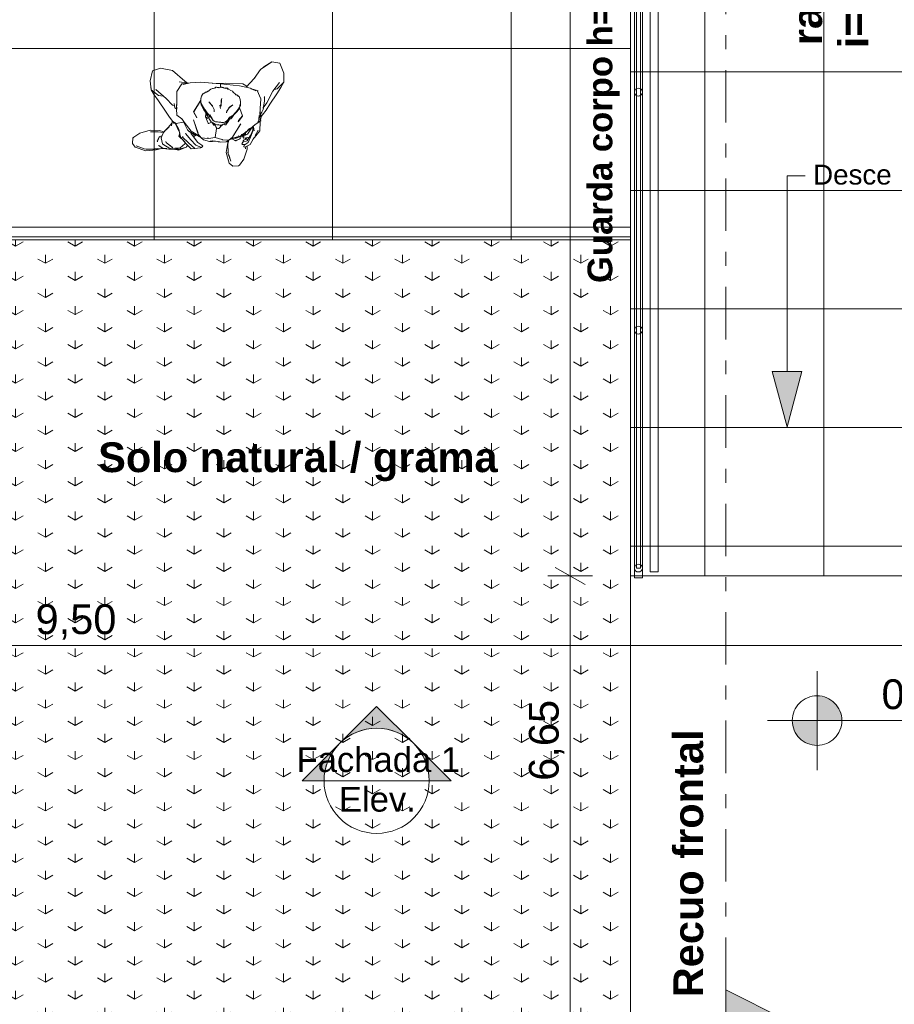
# Model space of a CAD drawing. Header units: millimetres. Extents: x -589 to 841, y -447 to 987.
# Tile 4 of 25: x 327 to 416, y 33 to 133. Entities that reach past the tile are written whole.
import ezdxf
from ezdxf.xclip import XClip

# ---------------------------------------------------------------- set-up
doc = ezdxf.new("R2010")
doc.units = ezdxf.units.MM
doc.header["$MEASUREMENT"] = 0
doc.header["$XCLIPFRAME"] = 0
doc.linetypes.add('Linha Tracejada 2_1', pattern=[3, 2, -1])
doc.linetypes.add('Tracejado Duplo', pattern=[10.936111, 5.291667, -2.116667, 1.411111, -2.116667])
for name, color, linetype in [('Anotação - Geral.2D', 7, 'Continuous'), ('Cobertura.ARQ', 7, 'Continuous'), ('Cotas - Geral.2D', 7, 'Continuous'), ('Interior - Mobiliário .ARQ', 7, 'Continuous'), ('Laje.ARQ', 7, 'Continuous'), ('Marcador - Cortes e Elevações.2D', 7, 'Continuous'), ('Zonas.ARQ', 7, 'Continuous')]:
    doc.layers.add(name, color=color, linetype=linetype)
doc.styles.add('GENERATED_STYLE_1', font='txt')
doc.styles.add('GENERATED_STYLE_2', font='txt')

# ---------------------------------------------------------------- blocks, each defined once
blk = doc.blocks.new('Desenho_1_1', base_point=(-612.98, 435.633))
at = {"layer": 'Anotação - Geral.2D', "linetype": 'Continuous', "lineweight": 0}
blk.add_hatch(color=7, dxfattribs=at).paths.add_polyline_path([(404.868, 91.483), (406.368, 97.081), (403.368, 97.081)])
at = {"layer": 'Cobertura.ARQ', "linetype": 'Continuous', "lineweight": 0}
h = blk.add_hatch(dxfattribs=at)
h.set_pattern_fill('Grelha_60x60_0001', style=0, pattern_type=2)
h.set_pattern_definition([(0, (408.573, 79.458), (0, 11.9586), []), (90, (408.573, 79.458), (-12, 0), [])])
h.paths.add_polyline_path([(389.073, 76.458), (428.073, 76.458), (428.073, 196.458), (389.073, 196.458)])
h = blk.add_hatch(dxfattribs=at)
h.set_pattern_fill('Relva_0001', color=83, style=0, pattern_type=2)
h.set_pattern_definition([(90, (333.061, 23.4066), (-6, 0), [0.86304, -2.5891]), (90, (336.061, 25.1327), (-6, 0), [0.86304, -2.5891]), (29.914, (333.061, 23.4066), (-3, 5.17822), [0.86528, -2.59584]), (29.914, (333.061, 26.859), (-3, 5.17822), [0.86528, -2.59584]), (150.086, (333.061, 23.4066), (3, 5.17822), [0.86528, -2.59584]), (150.086, (333.061, 26.859), (3, 5.17822), [0.86528, -2.59584])])
h.paths.add_polyline_path([(277.05, 110.363), (277.05, 37.385), (284.933, 37.385), (284.933, 24.391), (389.073, 24.391), (389.073, 110.363)])
at = {"layer": 'Cotas - Geral.2D', "linetype": 'Continuous', "lineweight": 0}
for points in [[(407.889, 61.871), (410.389, 61.871), (410.199, 62.828), (409.657, 63.639), (408.846, 64.181), (407.889, 64.371)], [(407.889, 61.871), (405.389, 61.871), (405.579, 60.914), (406.121, 60.103), (406.932, 59.561), (407.889, 59.371)]]:
    blk.add_hatch(color=7, dxfattribs=at).paths.add_polyline_path(points)
at = {"layer": 'Laje.ARQ', "linetype": 'Continuous', "lineweight": 0}
h = blk.add_hatch(dxfattribs=at)
h.set_pattern_fill('Grelha_90x90_0001', color=83, style=0, pattern_type=2)
h.set_pattern_definition([(0, (-612.98, 435.633), (0, 18), []), (90, (-612.98, 435.633), (-18, 0), [])])
h.paths.add_polyline_path([(277.05, 363.877), (277.05, 110.363), (297.05, 110.363), (366.05, 110.363), (389.073, 110.363), (389.073, 219.363), (389.073, 270.363), (389.073, 339.363), (389.073, 363.877)])
h.paths.add_polyline_path([(297.05, 339.363), (366.05, 339.363), (366.05, 270.363), (297.05, 270.363)], flags=0)
h.paths.add_polyline_path([(366.05, 147.363), (297.05, 147.363), (297.05, 219.363), (366.05, 219.363)], flags=0)
at = {"layer": 'Marcador - Cortes e Elevações.2D', "linetype": 'Continuous', "lineweight": 0}
for points in [[(359.721, 59.55, -0.414214), (367.221, 59.55), (363.471, 63.3)], [(355.971, 55.8), (358.167, 55.8, -0.198912), (359.721, 59.55)], [(370.971, 55.8), (367.221, 59.55, -0.198912), (368.774, 55.8)], [(398.701, 28.704), (404.701, 31.704), (398.701, 34.704)]]:
    blk.add_hatch(color=7, dxfattribs=at).paths.add_polyline_path(points)
at = {"layer": 'Anotação - Geral.2D', "color": 8, "linetype": 'Continuous', "lineweight": 0}
for p, q in [((404.868, 97.081), (404.868, 116.819)), ((404.868, 116.819), (406.692, 116.819))]:
    blk.add_line(p, q, dxfattribs=at)
at = {"layer": 'Anotação - Geral.2D', "color": 7, "linetype": 'Continuous', "lineweight": 0}
for p, q in [((404.868, 91.483), (403.368, 97.081)), ((403.368, 97.081), (406.368, 97.081)), ((404.868, 91.483), (406.368, 97.081))]:
    blk.add_line(p, q, dxfattribs=at)
at = {"layer": 'Cobertura.ARQ', "color": 7, "linetype": 'Continuous', "lineweight": 0, "flags": 128}
for points in [[(389.073, 76.458), (389.073, 196.458)], [(277.05, 110.662), (389.073, 110.662)], [(277.05, 110.363), (389.073, 110.363)], [(389.073, 110.363), (389.073, 110.662)], [(389.073, 110.363), (389.073, 24.391)], [(428.073, 76.458), (389.073, 76.458)]]:
    blk.add_lwpolyline(points, dxfattribs=at)
at = {"layer": 'Cotas - Geral.2D', "color": 7, "linetype": 'Continuous', "lineweight": 0}
for p, q in [((382.986, 76.458), (382.986, 196.458)), ((382.986, 76.458), (382.986, 77.925)), ((381.486, 77.324), (384.486, 75.592)), ((384.486, 75.592), (381.486, 77.324)), ((385.236, 76.458), (380.736, 76.458)), ((385.236, 76.458), (380.736, 76.458)), ((382.986, 74.991), (382.986, 76.458)), ((382.986, 24.391), (382.986, 76.458)), ((238.05, 69.438), (428.073, 69.438)), ((407.889, 56.871), (407.889, 66.871)), ((402.889, 61.871), (422.371, 61.871))]:
    blk.add_line(p, q, dxfattribs=at)
blk.add_circle((407.889, 61.871), 2.5, dxfattribs=at)
at = {"layer": 'Interior - Mobiliário .ARQ', "color": 7, "linetype": 'Continuous', "lineweight": 0}
for p, q in [((351.745, 127.54), (352.889, 128.32)), ((352.08, 127.789), (352.889, 128.32)), ((352.755, 128.194), (352.889, 128.32)), ((352.889, 128.32), (353.722, 128.17)), ((353.722, 128.17), (354.127, 127.177)), ((340.616, 126.379), (340.87, 127.407)), ((340.87, 127.407), (341.673, 127.671)), ((341.673, 127.671), (342.881, 127.437)), ((342.881, 127.437), (344.131, 126.375)), ((351.106, 126.633), (351.745, 127.54)), ((352.005, 127.7), (352.08, 127.789)), ((352.068, 127.744), (352.08, 127.789)), ((352.072, 127.743), (352.08, 127.789)), ((354.109, 126.244), (354.127, 127.177)), ((340.616, 126.379), (340.728, 125.489)), ((343.558, 126.28), (344.311, 126.203)), ((343.558, 126.28), (343.786, 126.248)), ((343.751, 126.068), (344.36, 126.131)), ((343.808, 126.084), (344.41, 126.145)), ((343.946, 126.033), (344.533, 126.17)), ((343.946, 126.033), (344.487, 126.15)), ((344.131, 126.375), (344.38, 126.166)), ((344.311, 126.203), (344.341, 126.157)), ((344.311, 126.203), (344.38, 126.166)), ((344.311, 126.203), (344.404, 126.142)), ((344.41, 126.145), (344.487, 126.15)), ((344.533, 126.17), (344.651, 126.2)), ((344.651, 126.2), (345.752, 126.248)), ((345.752, 126.248), (347.693, 126.093)), ((346.898, 126.139), (348.179, 126.168)), ((348.179, 126.168), (348.192, 126.163)), ((348.192, 126.163), (348.205, 126.168)), ((348.205, 126.168), (349.978, 126.084)), ((350.324, 125.742), (351.106, 126.633)), ((351.106, 126.633), (351.256, 126.811)), ((351.106, 126.633), (351.15, 126.675)), ((352.99, 125.359), (353.682, 126.225)), ((353.427, 125.591), (354.109, 126.244)), ((353.639, 126.181), (353.682, 126.225)), ((353.799, 125.712), (354.109, 126.244)), ((354.1, 126.29), (354.109, 126.244)), ((340.728, 125.489), (340.745, 125.671)), ((340.728, 125.489), (341.456, 124.924)), ((340.728, 125.489), (341.045, 124.977)), ((341.21, 125.509), (341.255, 125.476)), ((341.21, 125.509), (342.24, 124.609)), ((343.327, 125.301), (343.808, 126.084)), ((343.327, 125.301), (343.333, 124.164)), ((343.751, 126.068), (343.808, 126.084)), ((345.816, 124.835), (345.966, 125.12)), ((345.966, 125.12), (346.037, 125.164)), ((346.037, 125.164), (346.103, 125.164)), ((346.103, 125.164), (346.226, 125.246)), ((346.226, 125.246), (346.296, 125.238)), ((346.296, 125.238), (346.434, 125.339)), ((346.387, 125.287), (346.549, 125.388)), ((346.387, 125.287), (346.568, 125.381)), ((346.434, 125.339), (346.568, 125.389)), ((346.549, 125.388), (346.656, 125.48)), ((346.656, 125.48), (346.718, 125.531)), ((346.718, 125.531), (346.765, 125.552)), ((346.765, 125.552), (346.926, 125.606)), ((346.926, 125.606), (346.995, 125.627)), ((346.978, 125.62), (347.164, 125.682)), ((346.978, 125.62), (347.134, 125.667)), ((346.995, 125.627), (347.134, 125.667)), ((347.164, 125.682), (347.237, 125.701)), ((347.188, 125.686), (347.218, 125.709)), ((347.188, 125.686), (347.237, 125.701)), ((347.218, 125.709), (347.268, 125.762)), ((347.268, 125.762), (347.335, 125.759)), ((347.335, 125.759), (347.403, 125.736)), ((347.403, 125.736), (347.497, 125.728)), ((347.497, 125.728), (347.543, 125.719)), ((347.543, 125.719), (347.594, 125.702)), ((347.594, 125.702), (347.679, 125.735)), ((347.679, 125.735), (347.75, 125.74)), ((347.693, 126.093), (347.705, 126.088)), ((347.705, 126.088), (347.717, 126.09)), ((347.717, 126.09), (347.73, 125.88)), ((347.717, 126.09), (349.652, 125.896)), ((347.726, 125.794), (347.73, 125.88)), ((347.75, 125.74), (347.83, 125.742)), ((347.83, 125.742), (347.857, 125.738)), ((347.857, 125.738), (347.884, 125.737)), ((347.884, 125.737), (347.963, 125.722)), ((347.963, 125.722), (348.002, 125.707)), ((348.002, 125.707), (348.08, 125.661)), ((348.08, 125.661), (348.134, 125.669)), ((348.134, 125.669), (348.18, 125.67)), ((348.18, 125.67), (348.274, 125.662)), ((348.235, 125.625), (348.373, 125.672)), ((348.235, 125.625), (348.279, 125.635)), ((348.274, 125.662), (348.413, 125.665)), ((348.369, 125.655), (348.413, 125.665)), ((348.373, 125.672), (348.413, 125.665)), ((348.413, 125.665), (348.456, 125.605)), ((348.432, 125.619), (348.512, 125.532)), ((348.432, 125.619), (348.459, 125.598)), ((348.432, 125.619), (348.482, 125.577)), ((348.432, 125.619), (348.491, 125.558)), ((348.456, 125.605), (348.482, 125.577)), ((348.459, 125.598), (348.527, 125.567)), ((348.491, 125.558), (348.512, 125.532)), ((348.527, 125.567), (348.778, 125.432)), ((348.778, 125.432), (348.941, 125.343)), ((348.941, 125.343), (349.008, 125.264)), ((349.008, 125.264), (349.082, 125.174)), ((349.082, 125.174), (349.168, 125.108)), ((349.652, 125.896), (350.744, 125.65)), ((349.978, 126.084), (350.387, 125.845)), ((350.744, 125.65), (350.884, 125.58)), ((350.776, 125.604), (350.812, 125.591)), ((350.776, 125.604), (351.293, 125.372)), ((350.805, 125.556), (350.856, 125.588)), ((350.811, 125.579), (350.855, 125.595)), ((350.812, 125.591), (350.855, 125.595)), ((350.855, 125.595), (350.86, 125.551)), ((350.856, 125.588), (351.42, 125.426)), ((350.856, 125.588), (351.517, 125.388)), ((350.977, 125.533), (351.293, 125.372)), ((351.42, 125.426), (351.797, 124.575)), ((351.42, 125.426), (351.517, 125.388)), ((352.381, 124.161), (352.99, 125.359)), ((353.155, 125.522), (353.427, 125.591)), ((353.389, 125.086), (353.799, 125.712)), ((341.045, 124.977), (341.472, 124.364)), ((341.456, 124.924), (341.939, 124.848)), ((341.472, 124.364), (342.182, 123.332)), ((342.24, 124.609), (342.875, 123.949)), ((343.303, 123.558), (343.333, 124.164)), ((345.013, 123.264), (345.69, 124.341)), ((345.013, 123.264), (345.674, 124.338)), ((345.02, 123.258), (345.698, 124.381)), ((345.02, 123.258), (345.677, 124.336)), ((345.708, 124.387), (345.735, 124.586)), ((345.708, 124.387), (345.765, 123.973)), ((345.735, 124.586), (345.772, 124.672)), ((345.742, 124.23), (345.746, 124.62)), ((345.742, 124.23), (345.91, 123.86)), ((345.746, 124.62), (345.814, 124.848)), ((345.814, 124.848), (345.909, 124.999)), ((345.816, 124.835), (345.909, 124.999)), ((346.54, 124.291), (346.913, 123.87)), ((346.54, 124.291), (346.934, 123.825)), ((347.748, 123.808), (347.821, 124.316)), ((347.748, 123.808), (347.795, 124.299)), ((347.78, 124.319), (347.795, 124.443)), ((347.78, 124.319), (347.787, 123.857)), ((347.787, 123.857), (347.798, 124.299)), ((347.795, 124.443), (347.852, 124.622)), ((347.795, 124.299), (347.804, 124.405)), ((347.798, 124.299), (347.806, 124.405)), ((347.804, 124.405), (347.812, 124.582)), ((347.806, 124.405), (347.852, 124.622)), ((347.812, 124.582), (347.827, 124.44)), ((347.821, 124.316), (347.827, 124.44)), ((349.168, 125.108), (349.285, 124.985)), ((349.285, 124.985), (349.355, 124.982)), ((349.355, 124.982), (349.417, 124.932)), ((349.417, 124.932), (349.528, 124.821)), ((349.458, 124.88), (349.521, 124.87)), ((349.458, 124.88), (349.528, 124.821)), ((349.521, 124.87), (349.593, 124.813)), ((349.593, 124.813), (349.718, 124.505)), ((349.703, 123.958), (349.727, 124.141)), ((349.705, 124.006), (349.726, 124.141)), ((349.718, 124.505), (349.756, 124.281)), ((349.726, 123.893), (349.756, 124.281)), ((349.737, 124.127), (349.743, 124.046)), ((351.727, 123.616), (351.797, 124.575)), ((352.019, 123.497), (352.164, 124.391)), ((352.12, 123.794), (352.381, 124.161)), ((352.143, 124.751), (352.148, 124.796)), ((352.148, 124.796), (352.164, 124.391)), ((352.699, 124.037), (353.389, 125.086)), ((342.182, 123.332), (342.57, 122.738)), ((342.875, 123.949), (343.055, 123.865)), ((343.036, 124.12), (343.112, 123.675)), ((343.112, 123.675), (343.306, 123.537)), ((343.298, 124.005), (343.303, 123.558)), ((343.298, 124.005), (343.316, 123.541)), ((343.303, 123.558), (343.316, 123.541)), ((343.303, 123.558), (343.315, 122.943)), ((345, 123.312), (345.013, 123.264)), ((345, 123.312), (345.312, 122.762)), ((345.013, 123.264), (345.321, 122.646)), ((345.765, 123.973), (345.894, 123.791)), ((345.765, 123.973), (345.94, 123.686)), ((345.765, 123.973), (345.801, 123.892)), ((345.801, 123.892), (346.042, 123.466)), ((345.91, 123.86), (346.118, 123.524)), ((345.94, 123.686), (346.152, 123.424)), ((346.042, 123.466), (346.206, 123.234)), ((346.053, 123.562), (346.085, 123.514)), ((346.054, 123.563), (346.152, 123.424)), ((346.118, 123.524), (346.409, 123.088)), ((346.148, 123.419), (346.179, 123.371)), ((346.168, 123.458), (346.436, 123.067)), ((346.168, 123.458), (346.203, 123.412)), ((346.179, 123.371), (346.293, 123.204)), ((346.206, 123.234), (346.293, 123.101)), ((346.237, 123.161), (346.245, 123.085)), ((346.259, 123.274), (346.284, 123.234)), ((346.293, 123.204), (346.395, 123.056)), ((346.337, 123.148), (346.395, 123.056)), ((346.934, 123.825), (347.086, 123.492)), ((347.086, 123.492), (347.088, 123.263)), ((347.088, 123.263), (347.096, 123.479)), ((347.661, 123.949), (347.706, 123.754)), ((347.661, 123.949), (347.704, 123.76)), ((347.704, 123.76), (347.722, 123.605)), ((347.706, 123.754), (347.722, 123.605)), ((348.342, 123.157), (348.367, 123.415)), ((348.342, 123.157), (348.382, 123.383)), ((348.382, 123.383), (348.586, 123.685)), ((348.555, 123.688), (348.978, 123.974)), ((348.586, 123.685), (348.978, 123.974)), ((348.921, 122.857), (349.23, 123.2)), ((348.957, 122.873), (349.298, 123.255)), ((349.048, 122.971), (349.226, 123.164)), ((349.116, 122.988), (349.304, 123.19)), ((349.182, 123.117), (349.458, 123.389)), ((349.182, 123.117), (349.226, 123.164)), ((349.188, 123.16), (349.23, 123.2)), ((349.298, 123.255), (349.53, 123.554)), ((349.304, 123.19), (349.462, 123.429)), ((349.357, 123.282), (349.594, 123.572)), ((349.357, 123.282), (349.458, 123.427)), ((349.361, 123.327), (349.65, 123.644)), ((349.458, 123.389), (349.65, 123.644)), ((349.53, 123.554), (349.726, 123.893)), ((349.594, 123.572), (349.65, 123.644)), ((349.65, 123.644), (349.743, 124.046)), ((349.65, 123.644), (349.684, 123.87)), ((349.65, 123.644), (349.678, 123.776)), ((349.656, 123.827), (349.662, 123.872)), ((349.656, 123.827), (349.663, 123.868)), ((349.661, 123.592), (349.944, 122.867)), ((349.674, 123.587), (349.944, 122.867)), ((349.678, 123.776), (349.69, 123.867)), ((351.704, 123.004), (351.727, 123.616)), ((351.712, 123.002), (351.908, 123.233)), ((351.727, 123.035), (351.727, 123.616)), ((351.908, 123.233), (352.019, 123.497)), ((351.97, 122.966), (352.322, 123.436)), ((352.019, 123.497), (352.078, 123.817)), ((352.019, 123.497), (352.028, 123.586)), ((352.037, 123.676), (352.055, 123.855)), ((352.07, 123.766), (352.12, 123.794)), ((352.322, 123.436), (352.699, 124.037)), ((342.241, 121.449), (342.835, 122.168)), ((342.57, 122.738), (342.906, 122.275)), ((342.779, 121.868), (342.854, 122.275)), ((342.854, 122.275), (342.87, 122.319)), ((342.896, 122.327), (343.02, 122.107)), ((342.906, 122.275), (343.265, 122.103)), ((342.963, 122.276), (343.007, 122.27)), ((343.265, 122.103), (343.952, 122.213)), ((343.315, 122.943), (343.828, 122.572)), ((343.828, 122.572), (343.994, 122.338)), ((343.828, 122.572), (343.987, 122.317)), ((343.828, 122.572), (343.906, 122.477)), ((343.828, 122.572), (344.058, 122.228)), ((343.875, 122.498), (343.965, 122.317)), ((343.965, 122.317), (344.403, 121.466)), ((344.058, 122.228), (344.762, 121.304)), ((345.017, 122.444), (345.478, 121.026)), ((345.017, 122.444), (345.467, 121.105)), ((345.312, 122.762), (345.321, 122.646)), ((346.201, 122.782), (346.207, 122.913)), ((346.201, 122.782), (346.211, 122.756)), ((346.207, 122.913), (346.299, 122.886)), ((346.211, 122.756), (346.24, 123.077)), ((346.211, 122.756), (346.481, 122.607)), ((346.211, 122.756), (346.49, 122.109)), ((346.245, 123.085), (346.283, 123.099)), ((346.293, 123.101), (346.371, 122.974)), ((346.341, 123.064), (346.406, 122.892)), ((346.341, 123.064), (346.426, 122.856)), ((346.371, 122.974), (346.416, 122.88)), ((346.406, 122.892), (346.437, 122.824)), ((346.409, 123.088), (346.646, 122.856)), ((346.416, 122.88), (346.444, 122.805)), ((346.426, 122.856), (346.468, 122.76)), ((346.436, 123.067), (346.481, 123.013)), ((346.437, 122.824), (346.468, 122.76)), ((346.444, 122.805), (346.468, 122.76)), ((346.446, 122.849), (346.47, 122.754)), ((346.468, 122.76), (346.513, 122.752)), ((346.47, 122.754), (346.566, 122.554)), ((346.48, 122.765), (346.497, 122.722)), ((346.481, 123.013), (346.684, 122.823)), ((346.486, 123.061), (346.644, 122.864)), ((346.497, 122.722), (346.522, 122.678)), ((346.513, 122.752), (346.585, 122.736)), ((346.542, 122.104), (346.815, 122.215)), ((346.566, 122.554), (346.776, 122.274)), ((346.585, 122.736), (346.661, 122.834)), ((346.599, 122.757), (346.642, 122.801)), ((346.599, 122.757), (346.632, 122.799)), ((346.625, 122.506), (346.65, 122.463)), ((346.644, 122.864), (346.695, 122.815)), ((346.646, 122.856), (346.796, 122.692)), ((346.648, 122.972), (346.79, 122.684)), ((346.648, 122.972), (346.804, 122.692)), ((346.648, 122.952), (346.757, 122.772)), ((346.648, 122.952), (346.804, 122.692)), ((346.684, 122.823), (346.721, 122.788)), ((346.776, 122.274), (347.183, 122.012)), ((346.79, 122.684), (346.954, 122.437)), ((346.796, 122.692), (346.836, 122.642)), ((346.804, 122.692), (346.84, 122.64)), ((346.804, 122.692), (346.838, 122.645)), ((346.811, 122.682), (346.846, 122.635)), ((346.848, 122.214), (346.916, 122.117)), ((346.898, 122.556), (346.927, 122.514)), ((346.907, 122.551), (346.941, 122.504)), ((346.954, 122.437), (347.096, 122.314)), ((347.096, 122.314), (347.224, 122.261)), ((347.224, 122.261), (347.264, 122.263)), ((347.264, 122.263), (347.388, 122.244)), ((347.388, 122.244), (347.427, 122.253)), ((347.427, 122.253), (347.558, 122.222)), ((347.558, 122.222), (347.603, 122.213)), ((347.603, 122.213), (347.65, 122.214)), ((347.65, 122.214), (347.75, 122.229)), ((347.676, 122.229), (347.759, 122.234)), ((347.676, 122.229), (347.832, 122.206)), ((347.832, 122.206), (348.01, 122.195)), ((347.852, 121.953), (348.3, 122.141)), ((348.01, 122.195), (348.155, 122.224)), ((348.155, 122.224), (348.325, 122.321)), ((348.257, 121.95), (348.579, 122.399)), ((348.3, 122.141), (348.547, 122.381)), ((348.325, 122.321), (348.534, 122.536)), ((348.516, 122.547), (348.714, 122.777)), ((348.516, 122.547), (348.719, 122.75)), ((348.534, 122.536), (348.714, 122.777)), ((348.544, 122.581), (348.719, 122.75)), ((348.547, 122.381), (348.67, 122.562)), ((348.556, 122.581), (348.687, 122.683)), ((348.638, 122.658), (348.921, 122.857)), ((348.638, 122.658), (348.863, 122.811)), ((348.649, 122.629), (348.67, 122.582)), ((348.67, 122.582), (348.682, 122.559)), ((348.682, 122.559), (348.75, 122.563)), ((348.687, 122.683), (348.957, 122.873)), ((348.688, 122.692), (348.874, 122.859)), ((348.688, 122.692), (348.921, 122.857)), ((348.75, 122.563), (348.787, 122.564)), ((348.787, 122.564), (348.816, 122.604)), ((348.816, 122.604), (348.856, 122.674)), ((348.846, 122.743), (348.92, 122.84)), ((348.855, 122.685), (348.96, 122.849)), ((348.855, 122.685), (348.88, 122.726)), ((348.856, 122.674), (348.925, 122.77)), ((348.863, 122.811), (348.921, 122.857)), ((348.88, 122.726), (348.96, 122.849)), ((348.925, 122.77), (349.013, 122.871)), ((349.013, 122.871), (349.116, 122.988)), ((349.499, 122.269), (349.926, 122.821)), ((349.499, 122.269), (349.526, 122.382)), ((349.526, 122.382), (349.944, 122.867)), ((349.926, 122.821), (349.944, 122.867)), ((351.204, 121.974), (351.789, 122.368)), ((351.447, 122.17), (351.543, 122.208)), ((351.495, 122.206), (351.543, 122.208)), ((351.5, 122.299), (351.543, 122.208)), ((351.543, 122.208), (351.629, 122.889)), ((351.543, 122.208), (351.615, 122.529)), ((351.543, 122.208), (351.789, 122.368)), ((351.543, 122.208), (351.557, 122.253)), ((351.629, 122.889), (351.789, 122.368)), ((351.666, 122.759), (351.727, 123.035)), ((351.691, 121.363), (351.738, 122.246)), ((351.696, 122.703), (351.765, 122.927)), ((351.738, 122.246), (351.755, 122.335)), ((351.74, 122.416), (351.789, 122.368)), ((351.765, 122.927), (351.794, 123.11)), ((351.768, 122.791), (351.854, 122.801)), ((351.771, 122.423), (351.837, 122.776)), ((351.787, 122.879), (351.97, 122.966)), ((351.854, 122.801), (352.038, 123.11)), ((339.581, 121.131), (340.639, 121.418)), ((340.639, 121.418), (341.541, 121.374)), ((340.654, 121.243), (341.443, 121.26)), ((340.654, 121.243), (340.832, 121.24)), ((341.443, 121.26), (341.945, 121.183)), ((341.541, 121.374), (342.036, 121.245)), ((341.736, 120.648), (341.987, 121.176)), ((341.987, 121.176), (342.192, 121.432)), ((341.987, 121.176), (342.114, 121.309)), ((342.192, 121.432), (342.507, 121.736)), ((342.241, 121.449), (342.286, 121.495)), ((342.326, 121.53), (342.537, 121.751)), ((342.72, 121.959), (342.753, 122.003)), ((342.721, 121.961), (342.754, 122.005)), ((343.02, 122.107), (343.302, 122.075)), ((343.175, 122.041), (343.53, 121.326)), ((343.178, 122.123), (343.514, 121.51)), ((343.514, 121.51), (343.674, 120.72)), ((343.528, 120.8), (343.609, 121.153)), ((344.403, 121.466), (344.514, 121.324)), ((344.514, 121.324), (344.691, 121.232)), ((344.514, 121.324), (344.863, 121.079)), ((344.514, 121.324), (345.094, 120.992)), ((344.607, 121.526), (344.762, 121.304)), ((344.762, 121.304), (345.718, 120.759)), ((346.49, 122.109), (346.504, 122.102)), ((346.504, 122.102), (346.542, 122.104)), ((346.916, 122.117), (347.05, 121.909)), ((347.049, 122.08), (347.132, 121.95)), ((347.05, 121.909), (347.179, 121.876)), ((347.132, 121.95), (347.182, 121.91)), ((347.183, 122.012), (347.355, 121.939)), ((347.19, 122.002), (347.196, 121.961)), ((347.193, 120.687), (347.316, 121.585)), ((347.196, 121.961), (347.208, 121.87)), ((347.208, 121.87), (347.249, 121.762)), ((347.249, 121.762), (347.362, 121.615)), ((347.355, 121.939), (347.515, 121.961)), ((347.362, 121.615), (347.376, 121.606)), ((347.376, 121.606), (347.451, 121.579)), ((347.451, 121.579), (347.53, 121.592)), ((347.472, 121.966), (347.51, 121.97)), ((347.475, 121.973), (347.514, 121.979)), ((347.515, 121.961), (347.671, 121.911)), ((347.53, 121.592), (347.549, 121.599)), ((347.549, 121.599), (347.683, 121.724)), ((347.671, 121.911), (347.852, 121.953)), ((347.683, 121.724), (347.741, 121.823)), ((347.684, 121.847), (347.721, 121.894)), ((347.684, 121.847), (347.712, 121.893)), ((347.741, 121.823), (347.768, 121.914)), ((347.744, 121.834), (347.831, 121.841)), ((347.745, 121.87), (347.79, 121.896)), ((347.747, 121.871), (347.79, 121.896)), ((347.756, 121.866), (347.804, 121.891)), ((347.831, 121.841), (348.003, 122.021)), ((348.106, 122.024), (348.198, 121.955)), ((348.106, 122.023), (348.198, 121.955)), ((348.106, 122.019), (348.198, 121.955)), ((348.198, 121.955), (348.24, 121.945)), ((348.24, 121.945), (348.257, 121.95)), ((348.941, 120.713), (349.745, 122.017)), ((348.967, 120.789), (349.773, 122.072)), ((349.745, 122.017), (349.773, 122.072)), ((349.761, 120.857), (350.701, 121.566)), ((350.109, 121.025), (350.323, 121.287)), ((350.211, 121.12), (350.663, 121.574)), ((350.211, 121.12), (350.663, 121.572)), ((350.235, 121.134), (350.675, 121.579)), ((350.454, 121.009), (350.718, 121.414)), ((350.701, 121.566), (351.204, 121.974)), ((350.709, 120.851), (350.963, 121.29)), ((350.718, 121.414), (350.937, 121.758)), ((350.734, 120.72), (350.985, 121.315)), ((350.809, 121.028), (350.968, 121.337)), ((350.963, 121.29), (350.989, 121.515)), ((350.97, 121.715), (350.985, 121.315)), ((350.98, 121.727), (351.132, 121.341)), ((351.054, 121.761), (351.132, 121.341)), ((351.149, 120.669), (351.691, 121.363)), ((351.218, 120.877), (351.514, 121.404)), ((338.843, 120.066), (338.877, 120.637)), ((338.853, 120.107), (338.877, 120.637)), ((338.853, 120.107), (338.876, 120.613)), ((338.876, 120.613), (338.967, 120.726)), ((338.876, 120.613), (338.877, 120.637)), ((338.877, 120.637), (339.581, 121.131)), ((338.967, 120.726), (339.193, 120.848)), ((341.35, 120.294), (341.367, 120.339)), ((341.35, 120.294), (341.366, 120.24)), ((341.366, 120.24), (341.375, 120.287)), ((341.367, 120.339), (341.408, 120.454)), ((341.395, 120.381), (341.535, 120.727)), ((341.408, 120.454), (341.529, 120.742)), ((341.529, 120.742), (341.761, 120.833)), ((341.535, 120.727), (341.626, 120.76)), ((341.736, 120.648), (341.777, 120.676)), ((341.736, 120.648), (341.879, 120.04)), ((342.201, 120.267), (342.253, 120.171)), ((342.201, 120.267), (342.219, 120.246)), ((342.253, 120.171), (342.272, 120.139)), ((343.528, 120.8), (344.086, 120.269)), ((343.597, 120.83), (343.674, 120.72)), ((343.674, 120.72), (343.68, 120.811)), ((343.674, 120.72), (344.239, 120.082)), ((343.852, 120.756), (343.946, 120.739)), ((343.852, 120.756), (344.5, 120.142)), ((344.086, 120.269), (344.175, 120.19)), ((344.179, 121.096), (344.271, 121.051)), ((344.179, 121.096), (344.746, 120.431)), ((344.737, 121.131), (345.105, 120.615)), ((344.746, 120.431), (345.226, 119.888)), ((344.863, 121.079), (345.048, 121.031)), ((344.872, 120.923), (345.138, 120.954)), ((344.956, 121.095), (344.957, 121.095)), ((345.004, 120.741), (345.197, 120.87)), ((345.094, 120.992), (345.408, 120.902)), ((345.105, 120.615), (345.426, 120.169)), ((345.14, 121.007), (345.186, 120.995)), ((345.177, 121.011), (345.815, 120.639)), ((345.197, 120.87), (345.292, 120.936)), ((345.426, 120.169), (345.852, 119.9)), ((345.461, 121.113), (345.467, 121.105)), ((345.478, 121.026), (345.779, 120.64)), ((345.773, 120.683), (345.779, 120.64)), ((345.779, 120.64), (345.785, 120.634)), ((345.785, 120.634), (346.019, 120.433)), ((345.785, 120.634), (346.43, 120.586)), ((346.019, 120.433), (346.602, 120.279)), ((346.43, 120.586), (346.461, 120.605)), ((346.458, 120.627), (346.468, 120.64)), ((346.458, 120.627), (346.461, 120.605)), ((346.468, 120.64), (346.499, 120.59)), ((346.499, 120.59), (347.193, 120.687)), ((346.602, 120.279), (346.891, 120.287)), ((346.677, 120.314), (346.724, 120.316)), ((346.677, 120.314), (347.222, 120.306)), ((346.891, 120.287), (346.98, 120.326)), ((346.912, 120.327), (346.959, 120.33)), ((347.193, 120.687), (347.849, 120.472)), ((347.222, 120.306), (347.629, 120.239)), ((347.498, 120.274), (347.522, 120.252)), ((347.522, 120.252), (347.695, 120.194)), ((347.629, 120.239), (347.652, 120.232)), ((347.695, 120.194), (348.295, 120.255)), ((347.849, 120.472), (347.889, 120.516)), ((347.888, 120.48), (347.897, 120.501)), ((347.888, 120.48), (347.915, 120.456)), ((347.889, 120.516), (347.897, 120.501)), ((347.915, 120.456), (348.556, 120.401)), ((348.295, 120.255), (348.556, 120.401)), ((348.306, 119.18), (348.452, 120.176)), ((348.452, 120.176), (348.456, 120.199)), ((348.456, 120.199), (348.506, 120.375)), ((348.474, 120.139), (348.522, 120.36)), ((348.485, 120.1), (348.506, 120.366)), ((348.485, 120.1), (348.528, 120.32)), ((348.556, 120.401), (348.563, 120.406)), ((348.563, 120.406), (348.941, 120.713)), ((348.563, 120.406), (348.576, 120.447)), ((348.599, 120.446), (349.761, 120.857)), ((348.729, 120.537), (349.761, 120.857)), ((348.922, 120.505), (349.189, 120.379)), ((348.923, 120.505), (349.241, 120.349)), ((348.924, 120.505), (349.242, 120.349)), ((348.924, 120.503), (349.242, 120.349)), ((348.967, 120.789), (348.973, 120.796)), ((349.173, 120.583), (349.196, 120.58)), ((349.189, 120.379), (349.331, 120.398)), ((349.196, 120.58), (349.791, 120.788)), ((349.241, 120.349), (349.242, 120.349)), ((349.242, 120.349), (349.279, 120.358)), ((349.279, 120.358), (349.288, 120.36)), ((349.288, 120.36), (349.404, 120.409)), ((349.331, 120.398), (349.681, 120.547)), ((349.404, 120.409), (349.696, 120.537)), ((349.527, 120.813), (349.572, 120.829)), ((349.681, 120.547), (349.722, 120.637)), ((349.696, 120.537), (349.845, 120.81)), ((349.761, 120.857), (349.942, 121)), ((349.761, 120.857), (349.888, 120.992)), ((349.791, 120.788), (349.819, 120.832)), ((349.819, 120.858), (349.906, 120.823)), ((349.885, 120.944), (350.109, 121.025)), ((349.897, 120.095), (349.981, 120.209)), ((349.906, 120.823), (350.044, 120.999)), ((349.906, 120.823), (350.012, 120.96)), ((349.906, 120.823), (349.972, 120.857)), ((349.972, 120.857), (350.136, 121.091)), ((349.978, 120.75), (350.101, 120.838)), ((349.978, 120.75), (350.01, 120.681)), ((349.981, 120.209), (350.411, 120.35)), ((350.004, 120.335), (350.119, 120.427)), ((350.004, 120.335), (350.006, 120.282)), ((350.006, 120.282), (350.03, 120.237)), ((350.01, 120.681), (350.067, 120.602)), ((350.067, 120.602), (350.635, 120.709)), ((350.099, 119.909), (350.5, 120.182)), ((350.101, 120.838), (350.454, 121.009)), ((350.119, 120.427), (350.511, 120.531)), ((350.166, 121.102), (350.211, 121.12)), ((350.181, 121.054), (350.192, 120.962)), ((350.19, 121.115), (350.235, 121.134)), ((350.191, 121.116), (350.235, 121.134)), ((350.211, 121.12), (350.235, 121.134)), ((350.234, 120.593), (350.244, 120.501)), ((350.247, 121.119), (350.287, 120.935)), ((350.348, 120.659), (350.388, 120.475)), ((350.411, 120.35), (350.709, 120.851)), ((350.5, 120.182), (350.734, 120.72)), ((350.624, 120.675), (350.647, 120.719)), ((350.717, 119.984), (351.057, 120.59)), ((350.972, 120.488), (351.004, 120.535)), ((350.995, 120.481), (351.098, 120.606)), ((351.057, 120.59), (351.095, 120.658)), ((351.095, 120.658), (351.12, 120.702)), ((351.098, 120.606), (351.149, 120.669)), ((338.843, 120.066), (339.131, 119.686)), ((339.131, 119.686), (340.187, 119.333)), ((339.219, 119.83), (340.041, 119.543)), ((339.219, 119.83), (339.401, 119.769)), ((340.041, 119.543), (340.219, 119.495)), ((340.187, 119.333), (341.237, 119.435)), ((340.219, 119.495), (341.14, 119.486)), ((341.07, 119.525), (341.347, 119.561)), ((341.07, 119.525), (341.774, 119.554)), ((341.14, 119.486), (341.497, 119.551)), ((341.237, 119.435), (341.767, 119.565)), ((341.487, 119.883), (341.725, 119.705)), ((341.487, 119.883), (341.725, 119.702)), ((341.491, 119.882), (341.905, 119.593)), ((341.491, 119.882), (341.902, 119.584)), ((341.725, 119.705), (341.812, 119.674)), ((341.725, 119.702), (341.905, 119.593)), ((341.774, 119.554), (342.297, 119.559)), ((341.879, 120.04), (341.893, 120.022)), ((341.893, 120.022), (342.626, 119.578)), ((341.9, 119.644), (341.909, 119.64)), ((341.902, 119.584), (342.499, 119.5)), ((342.272, 120.139), (342.917, 119.629)), ((342.499, 119.5), (343.113, 119.479)), ((342.626, 119.578), (342.67, 119.579)), ((342.626, 119.578), (342.788, 119.549)), ((342.655, 119.86), (342.917, 119.629)), ((342.788, 119.549), (343.508, 119.605)), ((343.111, 119.593), (343.508, 119.605)), ((343.113, 119.479), (343.508, 119.605)), ((343.113, 119.479), (343.521, 119.497)), ((343.178, 119.475), (343.531, 119.403)), ((343.508, 119.605), (343.664, 119.636)), ((343.521, 119.497), (344.291, 119.7)), ((343.531, 119.403), (344.078, 119.651)), ((343.664, 119.636), (344.131, 120.03)), ((344.131, 120.03), (344.175, 120.066)), ((344.239, 120.082), (344.756, 119.533)), ((344.26, 119.733), (344.397, 119.795)), ((344.291, 119.7), (344.352, 119.872)), ((344.397, 119.795), (344.418, 119.883)), ((344.5, 120.142), (345.129, 119.582)), ((344.756, 119.533), (345.36, 119.617)), ((345.129, 119.582), (345.715, 119.637)), ((345.226, 119.888), (345.798, 119.683)), ((345.715, 119.637), (345.79, 119.688)), ((345.798, 119.683), (345.874, 119.732)), ((345.852, 119.9), (345.952, 119.804)), ((345.874, 119.732), (345.952, 119.804)), ((348.306, 119.157), (348.306, 119.18)), ((348.458, 119.197), (348.473, 119.151)), ((348.458, 119.197), (348.484, 119.036)), ((348.474, 120.139), (348.484, 119.036)), ((348.484, 119.036), (348.514, 119.306)), ((349.874, 120.054), (349.897, 120.095)), ((349.874, 120.054), (349.926, 119.968)), ((349.926, 119.968), (350.189, 119.973)), ((350.07, 118.479), (350.407, 119.501)), ((350.075, 119.75), (350.099, 119.909)), ((350.075, 119.75), (350.171, 119.702)), ((350.171, 119.702), (350.717, 119.984)), ((350.243, 119.549), (350.246, 119.685)), ((350.243, 119.549), (350.245, 119.683)), ((350.404, 119.81), (350.407, 119.501)), ((348.306, 119.157), (348.604, 118.098)), ((348.484, 119.036), (348.759, 118.278)), ((348.548, 118.922), (348.759, 118.278)), ((349.635, 117.89), (350.07, 118.479)), ((348.604, 118.098), (348.969, 117.796)), ((348.969, 117.796), (349.517, 117.804)), ((349.517, 117.804), (349.54, 117.806)), ((349.54, 117.806), (349.635, 117.89))]:
    blk.add_line(p, q, dxfattribs=at)
at = {"layer": 'Laje.ARQ', "color": 83, "linetype": 'Continuous', "lineweight": 0, "flags": 128}
blk.add_lwpolyline([(277.05, 363.877), (277.05, 110.363), (297.05, 110.363), (366.05, 110.363), (389.073, 110.363), (389.073, 219.363), (389.073, 270.363), (389.073, 339.363), (389.073, 363.877)], close=True, dxfattribs=at)
blk.add_lwpolyline([(642.546, 83.544), (483.061, 83.544), (428.073, 83.544), (428.073, 76.458), (389.061, 76.458), (389.061, 24.391)], dxfattribs=at)
at = {"layer": 'Marcador - Cortes e Elevações.2D', "color": 7, "linetype": 'Tracejado Duplo', "lineweight": 0}
blk.add_line((398.701, 34.704), (398.701, 363.761), dxfattribs=at)
at = {"layer": 'Marcador - Cortes e Elevações.2D', "color": 7, "linetype": 'Continuous', "lineweight": 0}
for p, q in [((363.471, 63.3), (359.721, 59.55)), ((367.221, 59.55), (363.471, 63.3)), ((359.721, 59.55), (355.971, 55.8)), ((367.221, 59.55), (370.971, 55.8)), ((355.971, 55.8), (358.167, 55.8)), ((358.167, 55.8), (368.774, 55.8)), ((370.971, 55.8), (368.774, 55.8)), ((398.701, 34.704), (404.701, 31.704)), ((398.701, 28.704), (398.701, 34.704))]:
    blk.add_line(p, q, dxfattribs=at)
blk.add_circle((363.471, 55.8), 5.303, dxfattribs=at)
for start, end in [(45, 135), (135, 180), (0, 45)]:
    blk.add_arc((363.471, 55.8), 5.303, start, end, dxfattribs=at)
at = {"layer": 'Zonas.ARQ', "color": 8, "linetype": 'Continuous', "lineweight": 0}
for p, q in [((389.473, 197.258), (389.473, 77.258)), ((389.673, 197.258), (389.673, 77.258)), ((390.073, 77.258), (390.073, 197.258)), ((390.273, 77.258), (390.273, 197.258)), ((391.073, 197.258), (391.073, 77.258)), ((391.073, 197.258), (391.073, 77.258)), ((391.873, 77.258), (391.873, 197.258)), ((391.873, 77.258), (391.873, 197.258)), ((389.473, 77.258), (389.473, 76.258)), ((389.673, 77.258), (390.073, 77.258)), ((390.273, 76.258), (390.273, 77.258)), ((391.073, 77.258), (391.073, 76.858)), ((391.073, 77.258), (391.073, 76.858)), ((391.073, 76.858), (391.873, 76.858)), ((391.073, 76.858), (391.873, 76.858)), ((391.873, 76.858), (391.873, 77.258)), ((391.873, 76.858), (391.873, 77.258)), ((389.473, 76.258), (390.273, 76.258))]:
    blk.add_line(p, q, dxfattribs=at)
at = {"layer": 'Zonas.ARQ', "color": 8, "linetype": 'Linha Tracejada 2_1', "lineweight": 0}
for p, q in [((389.673, 197.258), (389.673, 77.258)), ((389.673, 197.258), (389.673, 77.258)), ((389.673, 197.258), (389.673, 77.258)), ((389.673, 197.258), (389.673, 77.258)), ((390.073, 77.258), (390.073, 197.258)), ((390.073, 77.258), (390.073, 197.258)), ((390.073, 77.258), (390.073, 197.258)), ((390.073, 77.258), (390.073, 197.258)), ((389.673, 77.258), (390.073, 77.258)), ((389.673, 77.258), (390.073, 77.258)), ((389.673, 77.258), (390.073, 77.258)), ((389.673, 77.258), (390.073, 77.258))]:
    blk.add_line(p, q, dxfattribs=at)
at = {"layer": 'Zonas.ARQ', "color": 8, "linetype": 'Continuous', "lineweight": 0}
for centre, start, end in [((389.873, 125.258), 0, 180), ((389.873, 125.258), 180, 0), ((389.873, 101.258), 0, 180), ((389.873, 101.258), 180, 0), ((389.873, 77.258), 0, 180), ((389.873, 77.258), 180, 0)]:
    blk.add_arc(centre, 0.4, start, end, dxfattribs=at)
at = {"layer": 'Anotação - Geral.2D', "color": 7, "linetype": 'Continuous', "lineweight": 0, "attachment_point": 2, "rotation": 90, "style": 'GENERATED_STYLE_2'}
for s, insert, char_height in [('\\A1;{\\pqc;\\fArial|b1|i0|c0|p38;Guarda corpo h=110 com corrimão}', (384.74, 134.966), 2.5), ('\\A1;{\\pqc;\\fArial|b1|i0|c0|p38;Recuo frontal}', (393.401, 47.47), 3)]:
    blk.add_mtext(s, dxfattribs=dict(at, insert=insert, char_height=char_height))
at = {"layer": 'Anotação - Geral.2D', "color": 7, "linetype": 'Continuous', "lineweight": 0, "insert": (405.398, 136.27), "char_height": 3, "attachment_point": 2, "rotation": 90, "line_spacing_factor": 0.931535, "style": 'GENERATED_STYLE_2'}
blk.add_mtext('\\A1;{\\pqc;\\fArial|b1|i0|c0|p38;rampa \\P\\pqc;\\fArial|b1|i0|c0|p38;i=7,5%}', dxfattribs=at)
at = {"layer": 'Anotação - Geral.2D', "color": 7, "linetype": 'Continuous', "lineweight": 0}
for s, insert, char_height, attachment_point, style in [('\\A1;{\\pql;\\fArial|b0|i0|c0|p38;Desce}', (407.492, 116.918), 2, 4, 'GENERATED_STYLE_1'), ('\\A1;{\\pqc;\\fArial|b1|i0|c0|p38;Solo natural / grama}', (355.528, 89.929), 3, 2, 'GENERATED_STYLE_2')]:
    blk.add_mtext(s, dxfattribs=dict(at, insert=insert, char_height=char_height, attachment_point=attachment_point, style=style))
at = {"layer": 'Cotas - Geral.2D', "color": 7, "linetype": 'Continuous', "lineweight": 0, "char_height": 3, "width": 7.98174, "attachment_point": 7, "style": 'GENERATED_STYLE_1'}
for s, insert in [('\\A1;{\\pql;\\fArial|b0|i0|c0|p38;9,50}', (329.07, 70.038)), ('\\A1;{\\pql;\\fArial|b0|i0|c0|p38;0,00}', (414.389, 62.471))]:
    blk.add_mtext(s, dxfattribs=dict(at, insert=insert))
at = {"layer": 'Cotas - Geral.2D', "color": 7, "linetype": 'Continuous', "lineweight": 0, "insert": (382.386, 55.8), "char_height": 3, "width": 7.98174, "attachment_point": 7, "rotation": 90, "style": 'GENERATED_STYLE_1'}
blk.add_mtext('\\A1;{\\pql;\\fArial|b0|i0|c0|p38;6,65}', dxfattribs=at)
at = {"layer": 'Marcador - Cortes e Elevações.2D', "color": 7, "linetype": 'Continuous', "lineweight": 0, "char_height": 2.5, "attachment_point": 7, "style": 'GENERATED_STYLE_1'}
for s, insert in [('\\A1;{\\pql;\\fArial|b0|i0|c0|p38;Fachada 1}', (355.391, 56.654)), ('\\A1;{\\pql;\\fArial|b0|i0|c0|p38;Elev.}', (359.665, 52.654))]:
    blk.add_mtext(s, dxfattribs=dict(at, insert=insert))

msp = doc.modelspace()

# ---------------------------------------------------------------- block references
at = {"color": 7, "linetype": 'Continuous', "lineweight": 0}
ref = msp.add_blockref('Desenho_1_1', (-612.98, 435.633), dxfattribs=at)
XClip(ref).set_block_clipping_path([(35.1353416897, 37.3848133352), (284.9334299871, 37.3848133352), (284.9334299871, 24.3913893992), (642.5463821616, 24.3913893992), (642.5463821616, 324.9652811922), (662.5106744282, 324.9652811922), (662.5106744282, 424.998918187), (640.774709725, 431.4917679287), (640.774709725, 825.5242281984), (640.774709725, 973.901529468), (35.1353416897, 973.901529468)])

doc.saveas('drawing.dxf')
